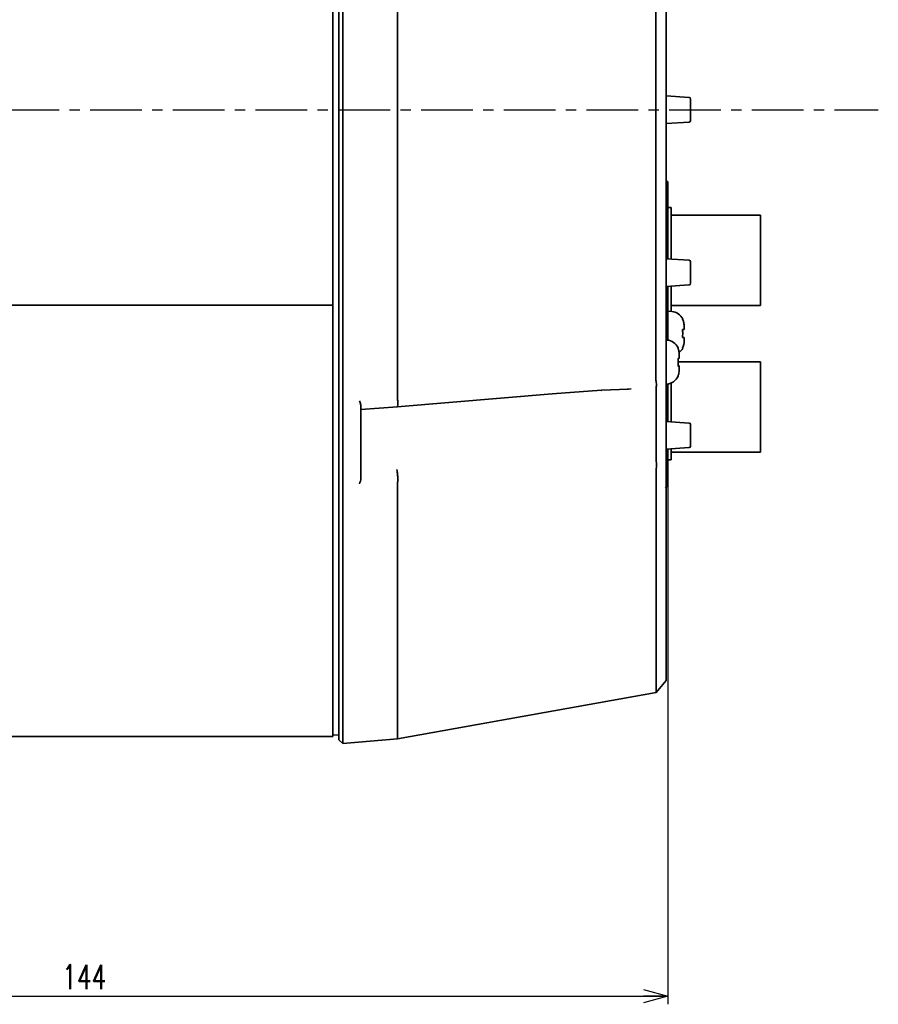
# Model space of a CAD drawing. Header units: millimetres. Extents: x -253 to 658, y -105 to 533.
# Tile 8 of 32: x 375 to 481, y -105 to 16. Entities that reach past the tile are written whole.
import ezdxf

# ---------------------------------------------------------------- set-up
doc = ezdxf.new("R2010")
doc.units = ezdxf.units.MM
doc.linetypes.add('CENTER', pattern=[10.16, 6.35, -1.27, 1.27, -1.27])
doc.layers.add('1', color=7, linetype='Continuous')
doc.styles.add('SLDTEXTSTYLE0', font='TXT', dxfattribs={"width": 0.7, "bigfont": 'bigfont'})
doc.dimstyles.new('SLDDIMSTYLE2', dxfattribs={"dimtxt": 3, "dimasz": 3, "dimexe": 0, "dimexo": 0.0625, "dimgap": 0.75, "dimtad": 3, "dimdec": 1, "dimrnd": 1e-09, "dimzin": 12, "dimdsep": 46, "dimtxsty": 'SLDTEXTSTYLE0', "dimblk1": 'OPEN30', "dimblk2": 'OPEN30', "dimsah": 1, "dimcen": 0.09, "dimadec": 0, "dimazin": 3, "dimtfac": 1, "dimtofl": 0, "dimtmove": 0, "dimatfit": 3, "dimldrblk": 'OPEN30', "dimfxl": 1, "dimfrac": 2, "dimtolj": 1, "dimtzin": 12, "dimarcsym": 0})

# ---------------------------------------------------------------- blocks, each defined once
blk = doc.blocks.new('_Open30')
at = {"color": 0, "linetype": 'ByBlock', "lineweight": -2}
for p, q in [((-1, 0.267949), (0, 0)), ((0, 0), (-1, -0.267949)), ((0, 0), (-1, 0))]:
    blk.add_line(p, q, dxfattribs=at)
blk = doc.blocks.new('_D_7')
at = {"layer": '1'}
for p, q in [((310.97, 13.23), (310.97, -104.68)), ((455.01, -38.27), (455.01, -104.68)), ((310.97, -103.68), (455.01, -103.68))]:
    blk.add_line(p, q, dxfattribs=at)
at = {"layer": '1', "xscale": 3, "yscale": 3, "rotation": 180}
blk.add_blockref('_Open30', (310.97, -103.68, -114.88), dxfattribs=at)
at = {"layer": '1', "xscale": 3, "yscale": 3}
blk.add_blockref('_Open30', (455.01, -103.68, -114.88), dxfattribs=at)
at = {"layer": '1', "insert": (380.63, -99.82), "char_height": 3, "attachment_point": 1, "style": 'SLDTEXTSTYLE0'}
blk.add_mtext('144', dxfattribs=at)

msp = doc.modelspace()

# ---------------------------------------------------------------- linework, layer by layer
at = {"color": 7, "linetype": 'Continuous', "lineweight": 35}
for p, q in [((414.61438, -28.09377), (414.61438, 38.54476)), ((415.11247, -28.09377), (415.11247, 38.54476)), ((421.81438, -27.77437), (421.81438, 38.22535)), ((453.52786, 38.21434), (453.52786, -27.76336)), ((454.81438, 38.22712), (454.81438, -27.77613)), ((413.86533, -18.77451), (413.86533, 29.22549)), ((457.62786, 6.73809), (454.81438, 6.9282)), ((457.81438, 6.53855), (457.81438, 5.22549)), ((457.81438, 5.22549), (457.81438, 3.91243)), ((454.81438, 3.52279), (457.62786, 3.71289)), ((455.01438, -3.64788), (454.81438, -3.43712)), ((455.01438, -3.64788), (455.01438, -7.27451)), ((455.41438, -6.77451), (455.01438, -6.77451)), ((455.41438, -13.11235), (455.41438, -6.77451)), ((455.01438, -7.27451), (455.01438, -13.08532)), ((466.41438, -7.72451), (455.41438, -7.72451)), ((466.41438, -18.82451), (466.41438, -7.72451)), ((457.62786, -13.26191), (454.81438, -13.0718)), ((457.81438, -13.46145), (457.81438, -14.77451)), ((457.81438, -14.77451), (457.81438, -16.08757)), ((454.81438, -16.47721), (457.62786, -16.28711)), ((455.01438, -16.4637), (455.01438, -23.07996)), ((455.41438, -19.5595), (455.41438, -16.43667)), ((18.86533, -18.77451), (413.86533, -18.77451)), ((413.86533, -27.88076), (413.86533, -18.77451)), ((455.41438, -18.82451), (466.41438, -18.82451)), ((455.01438, -19.52451), (455.51438, -19.56825)), ((457.01438, -21.32932), (457.01438, -21.77451)), ((457.01438, -22.77451), (457.01438, -23.2197)), ((454.91533, -23.06825), (454.81438, -23.05942)), ((454.91533, -23.06825), (454.91533, -23.06888)), ((456.41533, -24.81874), (456.41533, -24.84033)), ((456.41533, -24.84033), (456.41533, -25.29503)), ((466.41438, -25.72451), (456.26995, -25.72451)), ((456.41533, -26.25398), (456.41533, -26.25712)), ((456.41533, -26.25712), (456.41533, -26.2916)), ((456.41533, -26.2916), (456.41533, -26.29167)), ((456.41533, -26.2948), (456.41533, -26.29167)), ((456.41533, -26.2948), (456.41533, -26.73028)), ((466.41438, -36.82451), (466.41438, -25.72451)), ((421.81438, -28.09377), (421.81438, -27.77437)), ((413.86533, -40.06851), (413.86533, -27.88076)), ((414.61438, -42.81552), (414.61438, -28.09377)), ((415.11247, -43.10767), (415.11247, -28.09377)), ((421.81333, -30.19822), (421.81333, -28.09377)), ((453.56557, -28.95616), (453.56478, -28.95409)), ((453.56557, -28.95616), (453.56557, -37.52168)), ((454.81438, -28.58183), (454.81438, -36.91696)), ((455.01438, -28.46906), (455.01438, -33.08532)), ((455.41438, -33.11235), (455.41438, -28.3563)), ((421.7516, -31.28784), (440.81378, -29.65685)), ((440.81293, -29.65738), (446.86231, -29.24312)), ((446.86013, -29.24561), (450.19072, -29.08923)), ((450.01432, -29.09816), (450.50629, -29.07593)), ((417.31438, -31.16967), (417.31438, -40.06609)), ((417.31509, -31.61169), (421.80035, -31.28385)), ((457.62786, -33.26191), (454.81438, -33.0718)), ((457.81438, -33.46145), (457.81438, -34.77451)), ((457.81438, -34.77451), (457.81438, -36.08757)), ((454.81438, -36.47721), (457.62786, -36.28711)), ((454.81438, -36.91696), (454.81438, -37.52183)), ((455.01438, -36.4637), (455.01438, -37.27451)), ((455.01438, -37.27451), (455.01438, -40.90114)), ((455.41438, -37.77451), (455.41438, -36.43667)), ((455.41438, -36.82451), (466.41438, -36.82451)), ((455.01438, -37.77451), (455.41438, -37.77451)), ((413.86533, -71.77451), (413.86533, -40.06851)), ((455.01438, -40.90114), (454.71479, -41.21684)), ((414.61438, -72.17451), (414.61438, -42.81552)), ((415.11247, -72.63093), (415.11247, -43.10767)), ((453.57593, -66.37525), (454.81438, -64.89628)), ((421.81359, -72.04472), (453.57603, -66.37523)), ((18.86533, -71.77451), (413.86533, -71.77451)), ((413.86533, -71.58525), (414.61438, -71.62451)), ((414.61438, -72.17451), (415.11247, -72.63093)), ((415.11247, -72.63093), (421.81358, -72.04466))]:
    msp.add_line(p, q, dxfattribs=at)
at = {"color": 7, "linetype": 'Continuous', "lineweight": 35, "flags": 128}
msp.add_lwpolyline([(446.86229, -29.24314), (446.85655, -29.24915), (446.82361, -29.25417)], dxfattribs=at)
at = {"color": 7, "linetype": 'Continuous', "lineweight": 35}
for centre, radius, start, end in [((457.61438, 6.53855), 0.2, 0, 86.1345388), ((457.61438, 3.91243), 0.2, 273.8654612, 0), ((457.61438, -13.46145), 0.2, 0, 86.1345388), ((457.61438, -16.08757), 0.2, 273.8654612, 0), ((455.37116, -21.20521), 1.64322, 26.4029423, 85), ((454.77211, -24.70521), 1.64322, 24.2187043, 85), ((455.37116, -23.3438), 1.64322, 309.7002575, 333.5970577), ((454.77211, -26.8438), 1.64322, 275, 335.7973067), ((457.61438, -33.46145), 0.2, 0, 86.1345388), ((457.61438, -36.08757), 0.2, 273.8654612, 0)]:
    msp.add_arc(centre, radius, start, end, dxfattribs=at)
for points, knots in [([(456.80712, -20.47451), (456.81864, -20.47451), (456.8394, -20.47451), (456.84187, -20.47451), (456.84297, -20.47451)], [0, 0, 0, 0, 0.555139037, 1, 1, 1, 1]), ([(457.01438, -21.32932), (457.00429, -21.16211), (456.98631, -20.86396), (456.8618, -20.59335), (456.80712, -20.47451)], [0, 0, 0, 0, 0.5608069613, 1, 1, 1, 1]), ([(456.80712, -21.77451), (456.87433, -21.77451), (456.99457, -21.77451), (457.00831, -21.77451), (457.01438, -21.77451)], [0, 0, 0, 0, 0.558954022, 1, 1, 1, 1]), ([(456.80712, -22.77451), (456.8264, -22.58776), (456.86083, -22.25413), (456.82354, -21.92111), (456.80712, -21.77451)], [0, 0, 0, 0, 0.559760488, 1, 1, 1, 1]), ([(457.01438, -22.77451), (457.00429, -22.77451), (456.98631, -22.77451), (456.8618, -22.77451), (456.80712, -22.77451)], [0, 0, 0, 0, 0.560806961, 1, 1, 1, 1]), ([(456.26627, -24.02889), (456.26596, -24.03199), (456.26546, -24.0369), (456.27469, -24.07027), (456.2865, -24.10927), (456.3021, -24.15939), (456.3229, -24.22655), (456.33824, -24.27931), (456.34773, -24.31195)], [0, 0, 0, 0, 0.223924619, 0.355993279, 0.501159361, 0.650717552, 0.783848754, 1, 1, 1, 1]), ([(456.34773, -24.33355), (456.33824, -24.30078), (456.32292, -24.24785), (456.30214, -24.17923), (456.28654, -24.12732), (456.27471, -24.08598), (456.26546, -24.0495), (456.26596, -24.04215), (456.26627, -24.03753)], [0, 0, 0, 0, 0.21600044, 0.348981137, 0.498339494, 0.643748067, 0.77598138, 1, 1, 1, 1]), ([(456.26627, -24.03753), (456.2677, -24.0362), (456.27026, -24.03383), (456.27058, -24.03228), (456.27073, -24.03159)], [0, 0, 0, 0, 0.559428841, 1, 1, 1, 1]), ([(456.80712, -24.07451), (456.87433, -23.92173), (456.99457, -23.64841), (457.00831, -23.35091), (457.01438, -23.2197)], [0, 0, 0, 0, 0.558954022, 1, 1, 1, 1]), ([(456.84297, -24.07451), (456.8412, -24.07451), (456.83806, -24.07451), (456.8165, -24.07451), (456.80712, -24.07451)], [0, 0, 0, 0, 0.564771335, 1, 1, 1, 1]), ([(456.26627, -25.61216), (456.26596, -25.5768), (456.26546, -25.52056), (456.27471, -25.44889), (456.28654, -25.39523), (456.30214, -25.35268), (456.32292, -25.31636), (456.33824, -25.30995), (456.34773, -25.30598)], [0, 0, 0, 0, 0.223992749, 0.356232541, 0.501660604, 0.651023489, 0.784005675, 1, 1, 1, 1]), ([(456.34773, -24.31195), (456.37023, -24.40829), (456.40922, -24.5752), (456.41351, -24.74637), (456.41533, -24.81874)], [0, 0, 0, 0, 0.577174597, 1, 1, 1, 1]), ([(456.41533, -24.84033), (456.4123, -24.74761), (456.40671, -24.57632), (456.36628, -24.40988), (456.34773, -24.33355)], [0, 0, 0, 0, 0.541343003, 1, 1, 1, 1]), ([(456.34773, -25.30598), (456.37023, -25.3039), (456.40922, -25.30029), (456.41351, -25.2966), (456.41533, -25.29503)], [0, 0, 0, 0, 0.577174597, 1, 1, 1, 1]), ([(456.26627, -25.93685), (456.26596, -25.97221), (456.26546, -26.02845), (456.27471, -26.10013), (456.28654, -26.15379), (456.30214, -26.19633), (456.32292, -26.23265), (456.33824, -26.23907), (456.34773, -26.24303)], [0, 0, 0, 0, 0.223992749, 0.356232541, 0.501660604, 0.651023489, 0.784005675, 1, 1, 1, 1]), ([(456.34773, -26.30575), (456.33824, -26.30319), (456.32292, -26.29906), (456.30214, -26.26567), (456.28654, -26.22533), (456.27471, -26.17341), (456.26546, -26.10325), (456.26596, -26.04727), (456.26627, -26.01207)], [0, 0, 0, 0, 0.21600044, 0.348981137, 0.498339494, 0.643748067, 0.77598138, 1, 1, 1, 1]), ([(456.26627, -25.53694), (456.2693, -25.61157), (456.27252, -25.69075), (456.27044, -25.76996), (456.27032, -25.77451)], [0, 0, 0, 0, 0.942553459, 1, 1, 1, 1]), ([(456.26627, -26.01207), (456.26867, -25.93744), (456.27295, -25.80416), (456.26831, -25.67083), (456.26627, -25.61216)], [0, 0, 0, 0, 0.559967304, 1, 1, 1, 1]), ([(456.34773, -26.24303), (456.37023, -26.24512), (456.40922, -26.24872), (456.41351, -26.25242), (456.41533, -26.25398)], [0, 0, 0, 0, 0.577174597, 1, 1, 1, 1]), ([(456.41533, -26.2948), (456.4123, -26.2968), (456.40671, -26.3005), (456.36628, -26.3041), (456.34773, -26.30575)], [0, 0, 0, 0, 0.541343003, 1, 1, 1, 1]), ([(453.52786, -27.76336), (453.52811, -27.78337), (453.52856, -27.81925), (453.53141, -27.85486), (453.53267, -27.8706)], [0, 0, 0, 0, 0.5577715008, 1, 1, 1, 1]), ([(454.81438, -27.77613), (454.81438, -27.85907), (454.81438, -28.03306), (454.81438, -28.26772), (454.81438, -28.46849), (454.81438, -28.54156), (454.81438, -28.58183)], [0, 0, 0, 0, 0.205613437, 0.431307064, 0.686552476, 1, 1, 1, 1]), ([(456.26627, -27.52012), (456.26596, -27.51703), (456.26546, -27.51211), (456.27471, -27.47869), (456.28654, -27.43963), (456.30214, -27.3895), (456.32292, -27.32239), (456.33824, -27.26968), (456.34773, -27.23706)], [0, 0, 0, 0, 0.2239927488, 0.3562325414, 0.5016606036, 0.6510234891, 0.7840056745, 1, 1, 1, 1]), ([(456.27073, -27.51743), (456.2705, -27.51815), (456.27008, -27.51944), (456.26743, -27.51991), (456.26627, -27.52012)], [0, 0, 0, 0, 0.560587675, 1, 1, 1, 1]), ([(456.26713, -27.51237), (456.2682, -27.51338), (456.27037, -27.51541), (456.27061, -27.51675), (456.27073, -27.51743)], [0, 0, 0, 0, 0.4914826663, 1, 1, 1, 1]), ([(456.34773, -27.23706), (456.37023, -27.14073), (456.40922, -26.97381), (456.41351, -26.80265), (456.41533, -26.73028)], [0, 0, 0, 0, 0.577174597, 1, 1, 1, 1]), ([(453.53267, -27.8706), (453.53739, -27.91495), (453.5459, -27.99481), (453.56165, -28.0707), (453.56866, -28.10446)], [0, 0, 0, 0, 0.555218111, 1, 1, 1, 1]), ([(453.56478, -28.95409), (453.56768, -28.93765), (453.57389, -28.90243), (453.61727, -28.71797), (453.62715, -28.444), (453.58808, -28.21717), (453.56866, -28.10446)], [0, 0, 0, 0, 0.228102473, 0.488389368, 0.745760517, 1, 1, 1, 1]), ([(421.7245, -31.23013), (421.74931, -31.26295), (421.79896, -31.32864), (421.83563, -31.06719), (421.84074, -30.66692), (421.82286, -30.35804), (421.81392, -30.20367)], [0, 0, 0, 0, 0.279310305, 0.559050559, 0.779636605, 1, 1, 1, 1]), ([(421.81373, -30.19822), (421.81374, -30.19924), (421.81376, -30.20106), (421.81387, -30.20287), (421.81392, -30.20367)], [0, 0, 0, 0, 0.560608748, 1, 1, 1, 1]), ([(417.13181, -30.55668), (417.1891, -30.69132), (417.28094, -30.90718), (417.30524, -31.09791), (417.31438, -31.16967)], [0, 0, 0, 0, 0.623774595, 1, 1, 1, 1]), ([(454.81438, -36.91696), (454.81438, -37.02549), (454.81438, -37.22361), (454.81438, -37.52408), (454.81438, -37.78176), (454.81438, -37.91434), (454.81438, -37.97621)], [0, 0, 0, 0, 0.315717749, 0.576349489, 0.802293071, 1, 1, 1, 1]), ([(453.56514, -37.53964), (453.56528, -37.53627), (453.56552, -37.5303), (453.56555, -37.52429), (453.56557, -37.52168)], [0, 0, 0, 0, 0.563767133, 1, 1, 1, 1]), ([(453.56514, -37.53964), (453.56866, -37.62659), (453.57631, -37.81544), (453.62243, -38.15375), (453.64165, -38.52245), (453.6113, -38.74511), (453.59582, -38.85866)], [0, 0, 0, 0, 0.222332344, 0.48287833, 0.736294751, 1, 1, 1, 1]), ([(454.81438, -37.97621), (454.81438, -38.01032), (454.81438, -38.07128), (454.81438, -38.13199), (454.81438, -38.15874)], [0, 0, 0, 0, 0.559576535, 1, 1, 1, 1]), ([(454.81438, -38.15874), (454.81438, -40.40754), (454.81438, -44.9056), (454.81438, -50.65946), (454.81438, -55.57648), (454.81438, -59.51041), (454.81438, -62.453), (454.81438, -64.23306), (454.81438, -65.0026), (454.81438, -64.83704), (454.81438, -64.81011)], [0, 0, 0, 0, 0.138983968, 0.277994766, 0.417013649, 0.556027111, 0.69503198, 0.834021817, 0.973002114, 1, 1, 1, 1]), ([(421.70937, -38.97498), (421.73677, -39.07378), (421.79156, -39.27135), (421.83363, -39.80172), (421.84144, -40.32692), (421.82328, -40.60989), (421.8142, -40.75129)], [0, 0, 0, 0, 0.279715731, 0.559383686, 0.779820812, 1, 1, 1, 1]), ([(453.57601, -39.10543), (453.57598, -41.15986), (453.57593, -45.26911), (453.57582, -50.63427), (453.57578, -55.33136), (453.57585, -59.25474), (453.57594, -62.36276), (453.57604, -64.64902), (453.57603, -65.96074), (453.576, -66.50625), (453.57593, -66.35888), (453.57593, -66.3508)], [0, 0, 0, 0, 0.124084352, 0.248192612, 0.37230777, 0.496422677, 0.620531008, 0.744630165, 0.868718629, 0.992800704, 1, 1, 1, 1]), ([(453.59582, -38.85866), (453.58943, -38.89526), (453.57811, -38.96004), (453.57663, -39.01871), (453.57599, -39.04423)], [0, 0, 0, 0, 0.565035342, 1, 1, 1, 1]), ([(453.57599, -39.04423), (453.576, -39.05566), (453.576, -39.07607), (453.57601, -39.09645), (453.57601, -39.10543)], [0, 0, 0, 0, 0.559858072, 1, 1, 1, 1]), ([(417.31438, -40.06609), (417.29958, -40.18258), (417.26958, -40.41876), (417.17815, -40.61569), (417.13181, -40.71549)], [0, 0, 0, 0, 0.49320659, 1, 1, 1, 1]), ([(421.81438, -42.73237), (421.81401, -42.41324), (421.81364, -42.09253), (421.81334, -41.7498), (421.81339, -41.70439), (421.81355, -41.54085), (421.81415, -41.22151), (421.814, -40.92832), (421.81391, -40.75831)], [0, 0, 0, 0, 0.500132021, 0.502615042, 0.520576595, 0.569054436, 0.750107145, 1, 1, 1, 1]), ([(421.8142, -40.75129), (421.81411, -40.7526), (421.81394, -40.75495), (421.81392, -40.75728), (421.81391, -40.75831)], [0, 0, 0, 0, 0.558795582, 1, 1, 1, 1]), ([(421.81358, -71.99694), (421.81358, -72.01245), (421.81358, -72.16469), (421.81358, -71.55389), (421.81358, -70.10297), (421.81358, -67.62974), (421.81358, -64.28404), (421.81358, -60.07611), (421.81358, -55.04892), (421.81358, -49.31399), (421.81358, -44.92627), (421.81358, -42.73241)], [0, 0, 0, 0, 0.013977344, 0.137230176, 0.260483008, 0.38373584, 0.506988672, 0.630241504, 0.753494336, 0.876747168, 1, 1, 1, 1])]:
    msp.add_open_spline(points, degree=3, knots=knots, dxfattribs=at)
at = {"layer": '1', "linetype": 'CENTER'}
msp.add_line((119.89824, 5.22549), (480.86569, 5.22549), dxfattribs=at)

# ---------------------------------------------------------------- dimensions: what is measured, and where the dimension line sits
at = {"layer": '1'}
dim = msp.add_linear_dim(base=(455.01438, -103.68288), p1=(310.96533, 14.22549), p2=(455.01438, -37.27451), dimstyle='SLDDIMSTYLE2', dxfattribs=at)
dim.commit()
dim.dimension.update_dxf_attribs({"geometry": '_D_7', "text_midpoint": (384.51522, -103.68288), "dimtype": 160})

doc.saveas('drawing.dxf')
